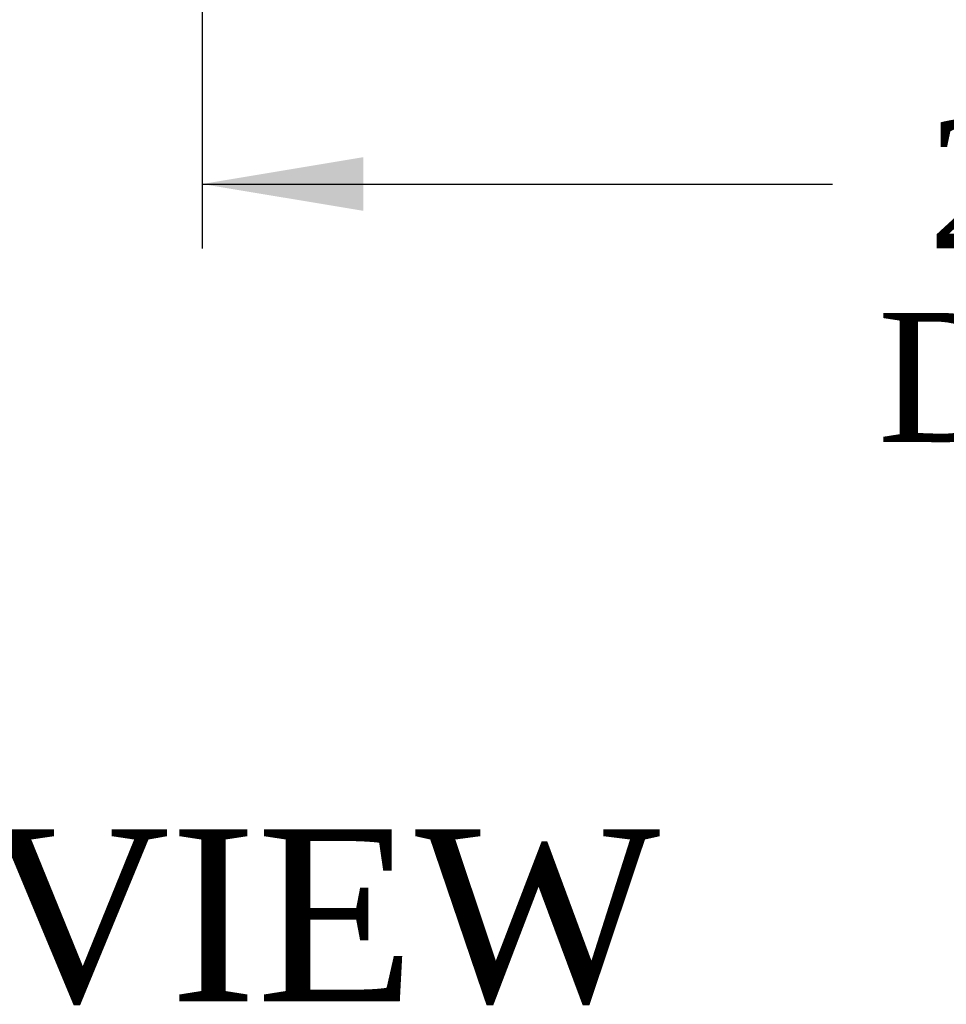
# Model space of a CAD drawing. Header units: inches. Extents: x 1 to 359, y -2 to 239.
# Tile 68 of 82: x 109 to 119, y 193 to 204. Entities that reach past the tile are written whole.
import ezdxf
from ezdxf.enums import TextEntityAlignment as Align

# ---------------------------------------------------------------- set-up
doc = ezdxf.new("R2010")
doc.units = ezdxf.units.IN
doc.header["$MEASUREMENT"] = 0
doc.layers.add('Default', color=7, linetype='Continuous')
doc.styles.add('SEACAD_Times_New_Roman', font='times.ttf')
doc.dimstyles.new('HAMMOND_(STH_-_300x200)', dxfattribs={"dimtxt": 1.5, "dimasz": 1.875, "dimexe": 0.75, "dimexo": 0.75, "dimgap": 0.375, "dimtad": 0, "dimtih": 1, "dimtoh": 1, "dimzin": 0, "dimdsep": 46, "dimtxsty": 'SEACAD_Times_New_Roman', "dimblk1": '_SE_FILLED', "dimblk2": '_SE_FILLED', "dimsah": 1, "dimcen": 0.75, "dimadec": 0, "dimazin": 0, "dimtfac": 0.8, "dimtofl": 0, "dimtmove": 0, "dimatfit": 3, "dimfxl": 1, "dimtolj": 1, "dimtzin": 0, "dimarcsym": 0})

# ---------------------------------------------------------------- blocks, each defined once
blk = doc.blocks.new('DMBLK22')
at = {"layer": 'Default', "linetype": 'Continuous', "transparency": 16777216}
for points in [[(112.709, 201.774), (112.709, 202.399), (110.834, 202.086)], [(130.959, 201.774), (132.834, 202.086), (130.959, 202.399)]]:
    blk.add_hatch(color=7, dxfattribs=at).paths.add_polyline_path(points)
at = {"layer": 'Default', "color": 7, "linetype": 'Continuous', "transparency": 16777216}
for p, q in [((132.834, 206.303), (132.834, 201.336)), ((110.834, 206.013), (110.834, 201.336)), ((110.834, 202.086), (118.164, 202.086)), ((125.505, 202.086), (132.834, 202.086))]:
    blk.add_line(p, q, dxfattribs=at)
at = {"layer": 'Default', "color": 7, "linetype": 'Continuous', "transparency": 16777216, "style": 'SEACAD_Times_New_Roman'}
for s, p in [('22.00', (119.275, 202.836)), ('DOOR', (118.689, 200.586))]:
    blk.add_text(s, height=1.5, dxfattribs=at).set_placement(p, align=Align.TOP_LEFT)
blk = doc.blocks.new('_SE_FILLED')
at = {"color": 0}
blk.add_line((0, 0), (-1, 0), dxfattribs=at)
blk.add_solid([(0, 0), (-1, -0.1665), (-1, 0.1665), (0, 0)], dxfattribs=at)

msp = doc.modelspace()

# ---------------------------------------------------------------- texts
at = {"layer": 'Default', "color": 7, "linetype": 'Continuous', "style": 'SEACAD_Times_New_Roman'}
msp.add_text('TOP VIEW', height=2, dxfattribs=at).set_placement((101.816, 194.578), align=Align.TOP_LEFT)

# ---------------------------------------------------------------- dimensions: what is measured, and where the dimension line sits
at = {"layer": 'Default', "color": 7, "linetype": 'Continuous'}
dim = msp.add_linear_dim(base=(132.834, 202.086), p1=(110.834, 206.763), p2=(132.834, 207.053), text='\\A1;<>\\PDOOR', dimstyle='HAMMOND_(STH_-_300x200)', dxfattribs=at)
dim.commit()
dim.dimension.update_dxf_attribs({"geometry": 'DMBLK22', "text_midpoint": (121.834, 202.086), "dimtype": 160})

doc.saveas('drawing.dxf')
